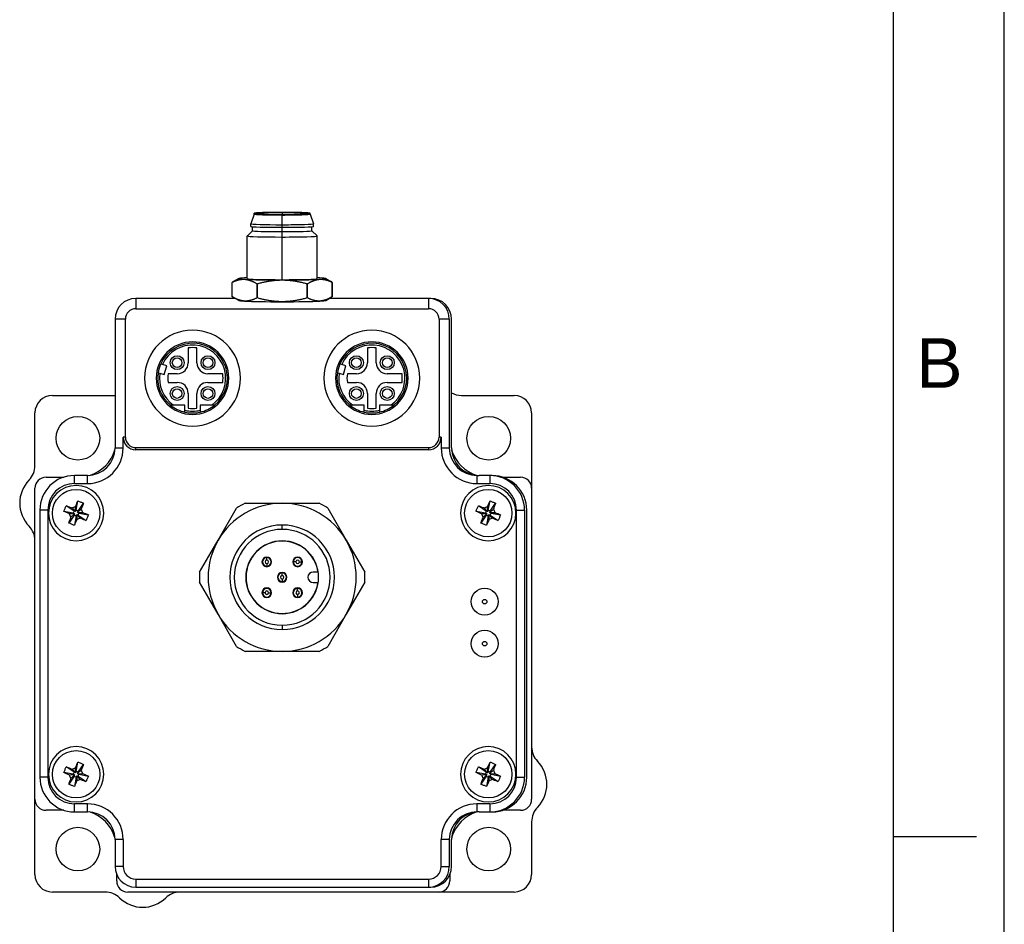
# Model space of a CAD drawing. Extents: x 0 to 21, y 0 to 16.
# Tile 4 of 5: x 16.6 to 21, y 3.6 to 7.7. Entities that reach past the tile are written whole.
import ezdxf

# ---------------------------------------------------------------- set-up
doc = ezdxf.new("R2010")
doc.units = 0
doc.header["$MEASUREMENT"] = 0
for name, color, linetype in [('CONTINUOUS', 7, 'CONTINUOUS'), ('TANGENT_EDGES', 7, 'CONTINUOUS'), ('VISIBLE', 7, 'CONTINUOUS')]:
    doc.layers.add(name, color=color, linetype=linetype)

# ---------------------------------------------------------------- blocks, each defined once
blk = doc.blocks.new('BLOCK18')
at = {"layer": 'CONTINUOUS'}
for p, q in [((21, 0), (21, 16)), ((20.5, 0.75), (20.5, 15.25)), ((20.5, 4), (20.875, 4))]:
    blk.add_line(p, q, dxfattribs=at)
at = {"layer": 'CONTINUOUS', "insert": (20.6026, 6.1387), "char_height": 0.224044, "attachment_point": 4}
blk.add_mtext('{\\fArial|b0|i0|c0|p0;\\C7;B}{\\fArial|b0|i0|c0|p0;\\C7;}', dxfattribs=at)

msp = doc.modelspace()

# ---------------------------------------------------------------- linework, layer by layer
at = {"layer": 'TANGENT_EDGES'}
for p, q in [((17.7373, 6.8189), (17.7373, 6.8117)), ((17.7373, 6.8074), (17.7373, 6.8114)), ((17.7373, 6.7636), (17.7373, 6.8074)), ((17.7373, 6.7518), (17.7373, 6.7636)), ((17.7373, 6.7324), (17.7373, 6.7518)), ((17.7373, 6.7081), (17.7373, 6.7324)), ((17.7373, 6.5152), (17.7373, 6.7081)), ((17.0761, 6.4305), (17.0761, 6.3842)), ((18.3986, 6.4305), (18.3986, 6.3842)), ((17.0286, 6.3367), (16.9823, 6.3367)), ((18.4923, 6.3367), (18.446, 6.3367)), ((17.0286, 5.8042), (17.0187, 5.8042)), ((18.4559, 5.8042), (18.446, 5.8042)), ((16.9823, 5.7555), (17.0187, 5.7555)), ((17.0761, 5.7469), (17.0761, 5.7568)), ((18.3986, 5.7568), (18.3986, 5.7469)), ((18.4559, 5.7555), (18.4923, 5.7555)), ((16.7986, 5.5941), (16.7986, 5.6305)), ((16.8573, 5.5941), (16.8573, 5.6305)), ((18.6173, 5.6305), (18.6173, 5.5941)), ((18.6761, 5.6305), (18.6761, 5.5941)), ((16.6787, 5.4742), (16.6423, 5.4742)), ((18.7959, 5.4742), (18.8323, 5.4742)), ((17.7373, 5.387), (17.7373, 5.4067)), ((17.6677, 5.2598), (17.6677, 5.2603)), ((17.6677, 5.2479), (17.6677, 5.2598)), ((17.6677, 5.2322), (17.6677, 5.2204)), ((17.6677, 5.2204), (17.6677, 5.2198)), ((17.7872, 5.2401), (17.7866, 5.2401)), ((17.799, 5.2401), (17.7872, 5.2401)), ((17.8148, 5.2401), (17.8266, 5.2401)), ((17.8266, 5.2401), (17.8272, 5.2401)), ((17.7373, 5.1902), (17.7373, 5.1908)), ((17.7373, 5.1783), (17.7373, 5.1902)), ((17.7373, 5.1626), (17.7373, 5.1508)), ((17.7373, 5.1508), (17.7373, 5.1502)), ((17.8069, 5.1206), (17.8069, 5.1212)), ((17.8069, 5.1088), (17.8069, 5.1206)), ((17.648, 5.1009), (17.6474, 5.1009)), ((17.6598, 5.1009), (17.648, 5.1009)), ((17.6756, 5.1009), (17.6874, 5.1009)), ((17.6874, 5.1009), (17.688, 5.1009)), ((17.8069, 5.093), (17.8069, 5.0812)), ((17.8069, 5.0812), (17.8069, 5.0806)), ((17.7373, 4.9539), (17.7373, 4.9343)), ((16.6787, 4.2667), (16.6423, 4.2667)), ((18.7959, 4.2667), (18.8323, 4.2667)), ((16.7986, 4.1105), (16.7986, 4.1469)), ((16.8573, 4.1105), (16.8573, 4.1469)), ((18.6173, 4.1469), (18.6173, 4.1105)), ((18.6761, 4.1469), (18.6761, 4.1105)), ((17.0187, 3.9855), (16.9823, 3.9855)), ((18.4923, 3.9855), (18.4559, 3.9855)), ((17.0187, 3.8642), (16.9823, 3.8642)), ((18.4559, 3.8642), (18.4923, 3.8642)), ((17.0761, 3.8069), (17.0761, 3.7705)), ((18.3986, 3.8069), (18.3986, 3.7705))]:
    msp.add_line(p, q, dxfattribs=at)
for centre in [(18.6523, 5.0605), (18.6523, 4.8705)]:
    msp.add_circle(centre, 0.00999, dxfattribs=at)
for centre, radius, start, end in [((17.3323, 6.0705), 0.1496, 305.3345, 155.5587), ((18.1423, 6.0705), 0.1496, 305.3345, 155.5587), ((17.3323, 6.0705), 0.1496, 171.4413, 234.6655), ((18.1423, 6.0705), 0.1496, 171.4413, 234.6655), ((17.3323, 6.0705), 0.1496, 256.6874, 283.3126), ((18.1423, 6.0705), 0.1496, 256.6874, 283.3126), ((17.6677, 5.2401), 0.00787, 90, 270), ((17.6677, 5.2401), 0.00787, 270, 90), ((17.8069, 5.2401), 0.00787, 0, 180), ((17.8069, 5.2401), 0.00787, 180, 0), ((17.7373, 5.1705), 0.00787, 90, 270), ((17.7373, 5.1705), 0.00787, 270, 90), ((17.6677, 5.1009), 0.00787, 0, 180), ((17.6677, 5.1009), 0.00787, 180, 0), ((17.8069, 5.1009), 0.00787, 90, 270), ((17.8069, 5.1009), 0.00787, 270, 90)]:
    msp.add_arc(centre, radius, start, end, dxfattribs=at)
at = {"layer": 'VISIBLE'}
for p, q in [((17.6113, 6.8114), (17.5956, 6.7681)), ((17.6113, 6.8114), (17.6113, 6.8153)), ((17.8633, 6.8114), (17.8633, 6.8153)), ((17.8633, 6.8114), (17.879, 6.7681)), ((17.5956, 6.7563), (17.5956, 6.7681)), ((17.879, 6.7563), (17.879, 6.7681)), ((17.6035, 6.7367), (17.5799, 6.7132)), ((17.6035, 6.7366), (17.6035, 6.7548)), ((17.8712, 6.7366), (17.8712, 6.7548)), ((17.8712, 6.7367), (17.8947, 6.7132)), ((17.5798, 6.5202), (17.5798, 6.713)), ((17.8948, 6.5202), (17.8948, 6.713)), ((17.5109, 6.4388), (17.5109, 6.5031)), ((17.5109, 6.4388), (17.5109, 6.5031)), ((17.5408, 6.5205), (17.5169, 6.5068)), ((17.6255, 6.497), (17.6227, 6.497)), ((17.6227, 6.497), (17.6227, 6.4327)), ((17.6255, 6.4327), (17.6255, 6.497)), ((17.8491, 6.497), (17.8491, 6.4327)), ((17.8519, 6.497), (17.8491, 6.497)), ((17.8519, 6.4327), (17.8519, 6.497)), ((17.9339, 6.5205), (17.9577, 6.5068)), ((17.9637, 6.5031), (17.9637, 6.4388)), ((17.9637, 6.4388), (17.9637, 6.5031)), ((17.5251, 6.4305), (17.0761, 6.4305)), ((17.5408, 6.4215), (17.5169, 6.4352)), ((17.6255, 6.4327), (17.6227, 6.4327)), ((17.8519, 6.4327), (17.8491, 6.4327)), ((17.9339, 6.4215), (17.9577, 6.4352)), ((18.3986, 6.4305), (17.9495, 6.4305)), ((18.4086, 6.4305), (18.3986, 6.4305)), ((17.0761, 6.3842), (18.3986, 6.3842)), ((16.9823, 6.3367), (16.9823, 5.7555)), ((17.0286, 5.8042), (17.0286, 6.3367)), ((18.446, 6.3367), (18.446, 5.8042)), ((18.4923, 6.3367), (18.4923, 5.7555)), ((18.5023, 5.7555), (18.5023, 6.3367)), ((17.3126, 6.2069), (17.3126, 6.1394)), ((17.352, 6.1394), (17.352, 6.2069)), ((18.1226, 6.2069), (18.1226, 6.1394)), ((18.162, 6.1394), (18.162, 6.2069)), ((17.1768, 6.095), (17.1844, 6.0927)), ((17.1961, 6.1324), (17.1885, 6.1346)), ((17.2155, 6.1266), (17.1961, 6.1324)), ((17.2038, 6.087), (17.2155, 6.1266)), ((17.9868, 6.095), (17.9944, 6.0927)), ((18.0061, 6.1324), (17.9985, 6.1346)), ((18.0255, 6.1266), (18.0061, 6.1324)), ((18.0138, 6.087), (18.0255, 6.1266)), ((17.1844, 6.0927), (17.2038, 6.087)), ((17.2634, 6.0902), (17.2218, 6.0902)), ((17.2218, 6.0508), (17.2634, 6.0508)), ((17.4687, 6.0902), (17.4012, 6.0902)), ((17.4012, 6.0508), (17.4687, 6.0508)), ((17.9944, 6.0927), (18.0138, 6.087)), ((18.0734, 6.0902), (18.0318, 6.0902)), ((18.0318, 6.0508), (18.0734, 6.0508)), ((18.2787, 6.0902), (18.2112, 6.0902)), ((18.2112, 6.0508), (18.2787, 6.0508)), ((16.699, 5.9925), (16.9823, 5.9925)), ((17.3126, 6.0016), (17.3126, 5.9341)), ((17.352, 5.9341), (17.352, 6.0016)), ((18.1226, 6.0016), (18.1226, 5.9341)), ((18.162, 5.9341), (18.162, 6.0016)), ((18.547, 5.9925), (18.7856, 5.9925)), ((17.2336, 5.9484), (17.2328, 5.9484)), ((17.2458, 5.9484), (17.2336, 5.9484)), ((17.2979, 5.9484), (17.2458, 5.9484)), ((17.2979, 5.9249), (17.2979, 5.9484)), ((17.2979, 5.9168), (17.2979, 5.9249)), ((17.3668, 5.9484), (17.3668, 5.9249)), ((17.4188, 5.9484), (17.3668, 5.9484)), ((17.3668, 5.9249), (17.3668, 5.9168)), ((17.4318, 5.9484), (17.4188, 5.9484)), ((18.0436, 5.9484), (18.0428, 5.9484)), ((18.0558, 5.9484), (18.0436, 5.9484)), ((18.1079, 5.9484), (18.0558, 5.9484)), ((18.1079, 5.9249), (18.1079, 5.9484)), ((18.1079, 5.9168), (18.1079, 5.9249)), ((18.1768, 5.9484), (18.1768, 5.9249)), ((18.2288, 5.9484), (18.1768, 5.9484)), ((18.1768, 5.9249), (18.1768, 5.9168)), ((18.2418, 5.9484), (18.2288, 5.9484)), ((16.6203, 5.6751), (16.6203, 5.9138)), ((18.8644, 5.9138), (18.8644, 5.573)), ((17.0187, 5.7555), (17.0187, 5.8042)), ((18.4559, 5.8042), (18.4559, 5.7555)), ((17.0761, 5.7568), (18.3986, 5.7568)), ((18.3986, 5.7469), (17.0761, 5.7469)), ((16.6703, 5.623), (16.7508, 5.623)), ((16.8573, 5.6305), (16.7986, 5.6305)), ((18.6173, 5.6305), (18.6273, 5.6305)), ((18.6761, 5.6305), (18.6273, 5.6305)), ((18.6861, 5.6305), (18.6761, 5.6305)), ((18.7338, 5.623), (18.8144, 5.623)), ((16.6203, 4.168), (16.6203, 5.573)), ((16.7986, 5.5941), (16.8573, 5.5941)), ((18.6173, 5.5941), (18.6761, 5.5941)), ((18.8644, 5.573), (18.8644, 4.168)), ((16.6423, 5.4742), (16.6423, 4.2667)), ((16.6787, 5.4742), (16.6787, 4.2667)), ((16.7974, 5.4697), (16.7617, 5.4939)), ((16.8032, 5.4673), (16.7879, 5.4838)), ((16.8037, 5.4675), (16.8029, 5.49)), ((16.8061, 5.4733), (16.8037, 5.4675)), ((16.8061, 5.4733), (16.8143, 5.5156)), ((16.8156, 5.4694), (16.8061, 5.4733)), ((16.8131, 5.4636), (16.8296, 5.4789)), ((16.8156, 5.4694), (16.8397, 5.5051)), ((17.4475, 5.3378), (17.531, 5.4825)), ((17.5703, 5.5051), (17.7373, 5.5051)), ((17.7373, 5.5051), (17.9043, 5.5051)), ((17.9436, 5.4825), (18.0271, 5.3378)), ((18.6594, 5.4697), (18.6237, 5.4939)), ((18.6652, 5.4673), (18.6499, 5.4838)), ((18.6657, 5.4675), (18.6649, 5.49)), ((18.6681, 5.4733), (18.6657, 5.4675)), ((18.6681, 5.4733), (18.6763, 5.5156)), ((18.6776, 5.4694), (18.6681, 5.4733)), ((18.6752, 5.4636), (18.6916, 5.4789)), ((18.6776, 5.4694), (18.7017, 5.5051)), ((18.7959, 4.2667), (18.7959, 5.4742)), ((18.8323, 5.4742), (18.8323, 4.2667)), ((18.8423, 4.2667), (18.8423, 5.4742)), ((16.7934, 5.4603), (16.7511, 5.4685)), ((16.7971, 5.4515), (16.7729, 5.4158)), ((16.7993, 5.4579), (16.7768, 5.457)), ((16.7995, 5.4573), (16.783, 5.4421)), ((16.7974, 5.4697), (16.7934, 5.4603)), ((16.7934, 5.4603), (16.7993, 5.4579)), ((16.7995, 5.4573), (16.7971, 5.4515)), ((16.7971, 5.4515), (16.8065, 5.4476)), ((16.8032, 5.4673), (16.7974, 5.4697)), ((16.8065, 5.4476), (16.7983, 5.4053)), ((16.7993, 5.4579), (16.7995, 5.4573)), ((16.8037, 5.4675), (16.8032, 5.4673)), ((16.8065, 5.4476), (16.8089, 5.4534)), ((16.8089, 5.4534), (16.8094, 5.4536)), ((16.8089, 5.4534), (16.8097, 5.431)), ((16.8094, 5.4536), (16.8153, 5.4512)), ((16.8094, 5.4536), (16.8247, 5.4372)), ((16.8131, 5.4636), (16.8156, 5.4694)), ((16.8134, 5.4631), (16.8131, 5.4636)), ((16.8134, 5.4631), (16.8358, 5.4639)), ((16.8192, 5.4607), (16.8134, 5.4631)), ((16.8153, 5.4512), (16.8192, 5.4607)), ((16.8153, 5.4512), (16.851, 5.4271)), ((16.8192, 5.4607), (16.8615, 5.4525)), ((18.6554, 5.4603), (18.6131, 5.4685)), ((18.6591, 5.4515), (18.6349, 5.4158)), ((18.6613, 5.4579), (18.6388, 5.457)), ((18.6615, 5.4573), (18.645, 5.4421)), ((18.6594, 5.4697), (18.6554, 5.4603)), ((18.6554, 5.4603), (18.6613, 5.4579)), ((18.6615, 5.4573), (18.6591, 5.4515)), ((18.6591, 5.4515), (18.6685, 5.4476)), ((18.6652, 5.4673), (18.6594, 5.4697)), ((18.6685, 5.4476), (18.6603, 5.4053)), ((18.6613, 5.4579), (18.6615, 5.4573)), ((18.6657, 5.4675), (18.6652, 5.4673)), ((18.6685, 5.4476), (18.6709, 5.4534)), ((18.6709, 5.4534), (18.6714, 5.4536)), ((18.6709, 5.4534), (18.6717, 5.431)), ((18.6714, 5.4536), (18.6867, 5.4372)), ((18.6714, 5.4536), (18.6773, 5.4512)), ((18.6752, 5.4636), (18.6776, 5.4694)), ((18.6754, 5.4631), (18.6752, 5.4636)), ((18.6754, 5.4631), (18.6978, 5.4639)), ((18.6812, 5.4607), (18.6754, 5.4631)), ((18.6773, 5.4512), (18.6812, 5.4607)), ((18.6773, 5.4512), (18.713, 5.4271)), ((18.6812, 5.4607), (18.7235, 5.4525)), ((17.364, 5.1931), (17.4475, 5.3378)), ((18.0271, 5.3378), (18.1106, 5.1931)), ((17.899, 5.1941), (17.8771, 5.1941)), ((17.4475, 5.0032), (17.364, 5.1478)), ((17.8771, 5.1469), (17.899, 5.1469)), ((18.1106, 5.1478), (18.0271, 5.0032)), ((17.531, 4.8585), (17.4475, 5.0032)), ((18.0271, 5.0032), (17.9436, 4.8585)), ((17.7373, 4.8358), (17.5703, 4.8358)), ((17.9043, 4.8358), (17.7373, 4.8358)), ((16.8061, 4.2933), (16.8143, 4.3356)), ((16.8156, 4.2894), (16.8397, 4.3251)), ((18.6681, 4.2933), (18.6763, 4.3356)), ((18.6776, 4.2894), (18.7017, 4.3251)), ((16.7934, 4.2803), (16.7511, 4.2885)), ((16.7974, 4.2897), (16.7617, 4.3139)), ((16.7971, 4.2715), (16.7729, 4.2358)), ((16.7993, 4.2779), (16.7768, 4.277)), ((16.7995, 4.2773), (16.783, 4.2621)), ((16.8032, 4.2873), (16.7879, 4.3038)), ((16.7974, 4.2897), (16.7934, 4.2803)), ((16.7934, 4.2803), (16.7993, 4.2779)), ((16.7995, 4.2773), (16.7971, 4.2715)), ((16.7971, 4.2715), (16.8065, 4.2676)), ((16.8032, 4.2873), (16.7974, 4.2897)), ((16.7993, 4.2779), (16.7995, 4.2773)), ((16.8037, 4.2875), (16.8029, 4.31)), ((16.8037, 4.2875), (16.8032, 4.2873)), ((16.8061, 4.2933), (16.8037, 4.2875)), ((16.8156, 4.2894), (16.8061, 4.2933)), ((16.8065, 4.2676), (16.8089, 4.2734)), ((16.8089, 4.2734), (16.8094, 4.2736)), ((16.8089, 4.2734), (16.8097, 4.251)), ((16.8094, 4.2736), (16.8153, 4.2712)), ((16.8094, 4.2736), (16.8247, 4.2572)), ((16.8131, 4.2836), (16.8296, 4.2989)), ((16.8131, 4.2836), (16.8156, 4.2894)), ((16.8134, 4.2831), (16.8131, 4.2836)), ((16.8134, 4.2831), (16.8358, 4.2839)), ((16.8192, 4.2807), (16.8134, 4.2831)), ((16.8153, 4.2712), (16.8192, 4.2807)), ((16.8153, 4.2712), (16.851, 4.2471)), ((16.8192, 4.2807), (16.8615, 4.2725)), ((18.6554, 4.2803), (18.6131, 4.2885)), ((18.6594, 4.2897), (18.6237, 4.3139)), ((18.6591, 4.2715), (18.6349, 4.2358)), ((18.6613, 4.2779), (18.6388, 4.277)), ((18.6615, 4.2773), (18.645, 4.2621)), ((18.6652, 4.2873), (18.6499, 4.3038)), ((18.6594, 4.2897), (18.6554, 4.2803)), ((18.6554, 4.2803), (18.6613, 4.2779)), ((18.6615, 4.2773), (18.6591, 4.2715)), ((18.6591, 4.2715), (18.6685, 4.2676)), ((18.6652, 4.2873), (18.6594, 4.2897)), ((18.6613, 4.2779), (18.6615, 4.2773)), ((18.6657, 4.2875), (18.6649, 4.31)), ((18.6657, 4.2875), (18.6652, 4.2873)), ((18.6681, 4.2933), (18.6657, 4.2875)), ((18.6776, 4.2894), (18.6681, 4.2933)), ((18.6685, 4.2676), (18.6709, 4.2734)), ((18.6709, 4.2734), (18.6714, 4.2736)), ((18.6709, 4.2734), (18.6717, 4.251)), ((18.6714, 4.2736), (18.6773, 4.2712)), ((18.6714, 4.2736), (18.6867, 4.2572)), ((18.6752, 4.2836), (18.6916, 4.2989)), ((18.6752, 4.2836), (18.6776, 4.2894)), ((18.6754, 4.2831), (18.6752, 4.2836)), ((18.6754, 4.2831), (18.6978, 4.2839)), ((18.6812, 4.2807), (18.6754, 4.2831)), ((18.6773, 4.2712), (18.6812, 4.2807)), ((18.6773, 4.2712), (18.713, 4.2471)), ((18.6812, 4.2807), (18.7235, 4.2725)), ((16.8065, 4.2676), (16.7983, 4.2253)), ((18.6685, 4.2676), (18.6603, 4.2253)), ((16.6203, 3.8272), (16.6203, 4.168)), ((16.8573, 4.1469), (16.7986, 4.1469)), ((18.6761, 4.1469), (18.6173, 4.1469)), ((16.7508, 4.118), (16.6703, 4.118)), ((16.7986, 4.1105), (16.8573, 4.1105)), ((18.6273, 4.1105), (18.6173, 4.1105)), ((18.6273, 4.1105), (18.6761, 4.1105)), ((18.6761, 4.1105), (18.6861, 4.1105)), ((18.8144, 4.118), (18.7338, 4.118)), ((18.8644, 4.0658), (18.8644, 3.8272)), ((16.9823, 3.9855), (16.9823, 3.8642)), ((17.0187, 3.9855), (17.0187, 3.8642)), ((18.4559, 3.8642), (18.4559, 3.9855)), ((18.4923, 3.9855), (18.4923, 3.8642)), ((18.5023, 3.8642), (18.5023, 3.9855)), ((16.9898, 3.7984), (16.9898, 3.8275)), ((18.4948, 3.8275), (18.4948, 3.7984)), ((17.0761, 3.8069), (18.3986, 3.8069)), ((16.9377, 3.7484), (16.699, 3.7484)), ((18.4448, 3.7484), (17.0398, 3.7484)), ((17.0761, 3.7705), (18.3986, 3.7705)), ((18.3986, 3.7705), (18.4086, 3.7705)), ((18.7856, 3.7484), (18.4448, 3.7484))]:
    msp.add_line(p, q, dxfattribs=at)
for centre, radius in [((17.2626, 6.1402), 0.0315), ((17.2626, 6.1402), 0.0217), ((17.402, 6.1402), 0.0315), ((17.402, 6.1402), 0.0217), ((18.0726, 6.1402), 0.0315), ((18.0726, 6.1402), 0.0217), ((18.212, 6.1402), 0.0315), ((18.212, 6.1402), 0.0217), ((17.2626, 6.0008), 0.0315), ((17.2626, 6.0008), 0.0217), ((17.402, 6.0008), 0.0315), ((17.402, 6.0008), 0.0217), ((18.0726, 6.0008), 0.0315), ((18.0726, 6.0008), 0.0217), ((18.212, 6.0008), 0.0315), ((18.212, 6.0008), 0.0217), ((16.8144, 5.7984), 0.0984), ((18.6703, 5.7984), 0.0984), ((16.8063, 5.4605), 0.1071), ((18.6683, 5.4605), 0.1071), ((18.6523, 5.0605), 0.061), ((18.6523, 4.8705), 0.061), ((16.8063, 4.2805), 0.1071), ((18.6683, 4.2805), 0.1071), ((16.8144, 3.9425), 0.0984), ((18.6703, 3.9425), 0.0984)]:
    msp.add_circle(centre, radius, dxfattribs=at)
for centre, radius, start, end in [((17.0761, 6.3367), 0.0938, 90, 180), ((18.3986, 6.3367), 0.0938, 0, 90), ((18.4086, 6.3367), 0.0938, 0, 90), ((17.0761, 6.3367), 0.0475, 90, 180), ((18.3986, 6.3367), 0.0475, 0, 90), ((17.3323, 6.0705), 0.2165, 360, 180), ((18.1423, 6.0705), 0.2165, 360, 180), ((17.3323, 6.0705), 0.164, 360, 180), ((18.1423, 6.0705), 0.164, 360, 180), ((17.3323, 6.0705), 0.1575, 309.195, 155.9582), ((17.3323, 6.0705), 0.1378, 81.7868, 98.2132), ((18.1423, 6.0705), 0.1575, 309.195, 155.9582), ((18.1423, 6.0705), 0.1378, 81.7868, 98.2132), ((17.2634, 6.1394), 0.0492, 270, 0), ((17.4012, 6.1394), 0.0492, 180, 270), ((18.0734, 6.1394), 0.0492, 270, 0), ((18.2112, 6.1394), 0.0492, 180, 270), ((17.3323, 6.0705), 0.1575, 171.0418, 230.805), ((17.3323, 6.0705), 0.1575, 155.9582, 171.0418), ((18.1423, 6.0705), 0.1575, 171.0418, 230.805), ((18.1423, 6.0705), 0.1575, 155.9582, 171.0418), ((17.3323, 6.0705), 0.2165, 180, 360), ((17.3323, 6.0705), 0.164, 180, 360), ((17.3323, 6.0705), 0.1122, 169.8958, 190.1042), ((17.2634, 6.0016), 0.0492, 0, 90), ((17.4012, 6.0016), 0.0492, 90, 180), ((17.3323, 6.0705), 0.1378, 351.7868, 8.2132), ((18.1423, 6.0705), 0.2165, 180, 360), ((18.1423, 6.0705), 0.164, 180, 360), ((18.1423, 6.0705), 0.1122, 169.8958, 190.1042), ((18.0734, 6.0016), 0.0492, 0, 90), ((18.2112, 6.0016), 0.0492, 90, 180), ((18.1423, 6.0705), 0.1378, 351.7868, 8.2132), ((16.699, 5.9138), 0.0787, 90, 180), ((18.547, 6.085), 0.0925, 241.1519, 270), ((18.7856, 5.9138), 0.0787, 0, 90), ((17.3323, 6.0705), 0.1575, 230.805, 257.3644), ((17.3323, 6.0705), 0.1575, 257.3644, 282.6356), ((17.3323, 6.0705), 0.1378, 261.7868, 278.2132), ((17.3323, 6.0705), 0.1575, 282.6356, 309.195), ((18.1423, 6.0705), 0.1575, 230.805, 257.3644), ((18.1423, 6.0705), 0.1575, 257.3644, 282.6356), ((18.1423, 6.0705), 0.1378, 261.7868, 278.2132), ((18.1423, 6.0705), 0.1575, 282.6356, 309.195), ((17.0761, 5.8042), 0.0574, 180, 270), ((17.0761, 5.8042), 0.0475, 180, 270), ((18.3986, 5.8042), 0.0574, 270, 0), ((18.3986, 5.8042), 0.0475, 270, 0), ((16.8573, 5.7555), 0.1614, 270, 360), ((16.8573, 5.7555), 0.125, 270, 0), ((16.8151, 5.7976), 0.1746, 287.2438, 342.7562), ((18.6173, 5.7555), 0.1614, 180, 270), ((18.6173, 5.7555), 0.125, 180, 270), ((18.6273, 5.7555), 0.125, 180, 270), ((18.6695, 5.7976), 0.1746, 197.2438, 252.7562), ((16.5277, 5.6751), 0.0925, 315.6491, 0), ((16.7009, 5.5059), 0.1496, 135.6491, 224.3509), ((16.6703, 5.573), 0.05, 90, 180), ((16.7986, 5.4742), 0.1563, 90, 180), ((18.6761, 5.4742), 0.1562, 0, 90), ((18.6861, 5.4742), 0.1562, 360, 90), ((18.8144, 5.573), 0.05, 0, 90), ((16.7986, 5.4742), 0.1199, 90, 180), ((16.8063, 5.4605), 0.125, 360, 180), ((18.6683, 5.4605), 0.125, 0, 180), ((18.6761, 5.4742), 0.1199, 0, 90), ((17.7373, 5.1705), 0.3346, 90, 150), ((17.7373, 5.1705), 0.374, 116.5254, 123.4746), ((17.7373, 5.1705), 0.3346, 30, 90), ((17.7373, 5.1705), 0.374, 56.5254, 63.4746), ((16.8063, 5.4605), 0.125, 180, 360), ((18.6683, 5.4605), 0.125, 180, 0), ((16.5277, 5.3366), 0.0925, 0, 44.3509), ((17.7373, 5.1705), 0.2362, 90, 270), ((17.7373, 5.1705), 0.2165, 90, 270), ((17.7373, 5.1705), 0.2362, 270, 90), ((17.7373, 5.1705), 0.2165, 270, 90), ((17.7373, 5.1705), 0.3346, 150, 210), ((17.7373, 5.1705), 0.1644, 90, 270), ((17.7373, 5.1705), 0.1634, 90, 270), ((17.7373, 5.1705), 0.1644, 270, 90), ((17.7373, 5.1705), 0.1634, 8.3129, 90), ((17.7373, 5.1705), 0.3346, 330, 30), ((17.6677, 5.2401), 0.0217, 90, 270), ((17.6677, 5.2401), 0.0203, 90, 270), ((17.6677, 5.2401), 0.0197, 90, 270), ((17.6677, 5.2401), 0.0217, 270, 90), ((17.6677, 5.2401), 0.0203, 270, 90), ((17.6677, 5.2401), 0.0197, 270, 90), ((17.8069, 5.2401), 0.0217, 90, 270), ((17.8069, 5.2401), 0.0203, 0, 180), ((17.8069, 5.2401), 0.0197, 0, 180), ((17.8069, 5.2401), 0.0217, 270, 90), ((17.8069, 5.2401), 0.0203, 180, 0), ((17.8069, 5.2401), 0.0197, 180, 0), ((17.7373, 5.1705), 0.374, 176.5254, 183.4746), ((17.7373, 5.1705), 0.0217, 90, 270), ((17.7373, 5.1705), 0.0203, 90, 270), ((17.7373, 5.1705), 0.0197, 90, 270), ((17.7373, 5.1705), 0.0217, 270, 90), ((17.7373, 5.1705), 0.0203, 270, 90), ((17.7373, 5.1705), 0.0197, 270, 90), ((17.8771, 5.1705), 0.0236, 90, 270), ((17.7373, 5.1705), 0.374, 356.5254, 3.4746), ((17.6677, 5.1009), 0.0217, 90, 270), ((17.6677, 5.1009), 0.0203, 360, 180), ((17.6677, 5.1009), 0.0197, 360, 180), ((17.6677, 5.1009), 0.0217, 270, 90), ((17.7373, 5.1705), 0.1634, 270, 351.6871), ((17.8069, 5.1009), 0.0217, 90, 270), ((17.8069, 5.1009), 0.0203, 90, 270), ((17.8069, 5.1009), 0.0197, 90, 270), ((17.8069, 5.1009), 0.0217, 270, 90), ((17.8069, 5.1009), 0.0203, 270, 90), ((17.8069, 5.1009), 0.0197, 270, 90), ((17.6677, 5.1009), 0.0203, 180, 360), ((17.6677, 5.1009), 0.0197, 180, 360), ((17.7373, 5.1705), 0.3346, 210, 270), ((17.7373, 5.1705), 0.3346, 270, 330), ((17.7373, 5.1705), 0.374, 236.5254, 243.4746), ((17.7373, 5.1705), 0.374, 296.5254, 303.4746), ((16.8063, 4.2805), 0.125, 0, 180), ((18.6683, 4.2805), 0.125, 0, 180), ((18.9569, 4.4044), 0.0925, 180, 224.3509), ((18.7837, 4.2351), 0.1496, 315.6491, 44.3509), ((16.8063, 4.2805), 0.125, 180, 0), ((18.6683, 4.2805), 0.125, 180, 0), ((16.7986, 4.2667), 0.1562, 180, 270), ((16.7986, 4.2667), 0.1199, 180, 270), ((18.6761, 4.2667), 0.1562, 270, 360), ((18.6761, 4.2667), 0.1199, 270, 360), ((18.6861, 4.2667), 0.1562, 270, 0), ((16.6703, 4.168), 0.05, 180, 270), ((16.8573, 3.9855), 0.1614, 360, 90), ((18.6173, 3.9855), 0.1614, 90, 180), ((18.8144, 4.168), 0.05, 270, 0), ((16.8573, 3.9855), 0.125, 360, 90), ((16.8151, 3.9433), 0.1746, 17.2438, 72.7562), ((18.6173, 3.9855), 0.125, 90, 180), ((18.6273, 3.9855), 0.125, 90, 180), ((18.6695, 3.9433), 0.1746, 107.2438, 162.7562), ((18.9569, 4.0658), 0.0925, 135.6491, 180), ((16.699, 3.8272), 0.0787, 180, 270), ((17.0761, 3.8642), 0.0938, 180, 270), ((17.0761, 3.8642), 0.0574, 180, 270), ((18.3986, 3.8642), 0.0574, 270, 360), ((18.3986, 3.8642), 0.0938, 270, 360), ((18.4086, 3.8642), 0.0938, 270, 0), ((18.7856, 3.8272), 0.0787, 270, 0), ((17.0398, 3.7984), 0.05, 180, 270), ((18.4448, 3.7984), 0.05, 270, 360), ((16.9377, 3.6559), 0.0925, 45.6491, 90), ((17.2762, 3.6559), 0.0925, 90, 134.3509), ((17.1069, 3.829), 0.1496, 225.6491, 314.3509)]:
    msp.add_arc(centre, radius, start, end, dxfattribs=at)
for centre, major_axis, start_param, end_param in [((17.7373, 6.8153), (-0.126, 0), -1.570796, 0), ((17.7373, 6.8153), (-0.126, 0), 0, 1.570796), ((17.7373, 6.8114), (-0.126, 0), 0, 1.570796), ((17.7373, 6.8153), (-0.1142, 0), -1.570796, 0), ((17.7373, 6.8153), (-0.1142, 0), 0, 1.570796), ((17.7373, 6.8153), (-0.126, 0), 3.141593, 4.712389), ((17.7373, 6.8153), (-0.1142, 0), 3.141593, 4.712389), ((17.7373, 6.8153), (-0.126, 0), 1.570796, 3.141593), ((17.7373, 6.8153), (-0.1142, 0), 1.570796, 3.141593), ((17.7373, 6.8114), (-0.126, 0), 1.570796, 3.141593), ((17.7373, 6.7681), (-0.1417, 0), 0, 1.570796), ((17.7373, 6.7681), (-0.1417, 0), -0.011428, 0), ((17.7373, 6.7681), (-0.1417, 0), 1.570796, 3.141593), ((17.7373, 6.7681), (-0.1417, 0), 3.141593, 3.153021), ((17.7373, 6.7563), (-0.1417, 0), 0, 1.570796), ((17.7373, 6.7366), (-0.1339, 0), 0, 1.570796), ((17.7373, 6.7563), (-0.1417, 0), 1.570796, 3.141593), ((17.7373, 6.7366), (-0.1339, 0), 1.570796, 3.141593), ((17.7373, 6.713), (-0.1575, 0), -0.031431, 0), ((17.7373, 6.713), (-0.1575, 0), 0, 1.570796), ((17.7373, 6.713), (-0.1575, 0), 1.570796, 3.141593), ((17.7373, 6.713), (-0.1575, 0), -3.141593, -3.110161), ((17.7373, 6.5031), (-0.2264, 0), -0.007124, 0), ((17.7373, 6.5031), (-0.2264, 0), 0, 0.007124), ((17.7373, 6.5202), (-0.1969, 0), -0.054459, 0.523599), ((17.7373, 6.5202), (-0.1969, 0), -0.523599, -0.054459), ((17.7373, 6.5202), (-0.1969, 0), -0.643501, -0.523599), ((17.7373, 6.5202), (-0.1969, 0), 0.523599, 1.570796), ((17.7373, 6.5202), (-0.1575, 0), 0, 1.570796), ((17.7373, 6.5202), (-0.1575, 0), 1.570796, 3.141593), ((17.7373, 6.5202), (-0.1969, 0), 1.570796, 2.617994), ((17.7373, 6.5202), (-0.1969, 0), -2.617994, -2.498092), ((17.7373, 6.5202), (-0.1969, 0), -3.087134, -2.617994), ((17.7373, 6.5202), (-0.1969, 0), 2.617994, 3.196051), ((17.7373, 6.5031), (-0.2264, 0), 3.141593, 3.148716), ((17.7373, 6.5031), (-0.2264, 0), 3.134469, 3.141593), ((17.7373, 6.4388), (-0.2264, 0), 0, 0.007124), ((17.7373, 6.4218), (-0.1969, 0), 0.054459, 0.523599), ((17.7373, 6.4218), (-0.1969, 0), 0.523599, 1.570796), ((17.7373, 6.4218), (-0.1969, 0), 1.570796, 2.617994), ((17.7373, 6.4218), (-0.1969, 0), 2.617994, 3.087134), ((17.7373, 6.4388), (-0.2264, 0), 3.134469, 3.141593)]:
    msp.add_ellipse(centre, major_axis=major_axis, ratio=0.031411, start_param=start_param, end_param=end_param, dxfattribs=at)
for points, weights in [([(17.5109, 6.5031), (17.5408, 6.5185), (17.5668, 6.5171)], [1, 1.03682206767, 1]), ([(17.5169, 6.5068), (17.514, 6.5051), (17.5109, 6.5032)], [1.00653592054, 1.00362478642, 1]), ([(17.5668, 6.5171), (17.5928, 6.5157), (17.6227, 6.497)], [1, 1.03682206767, 1]), ([(17.6255, 6.497), (17.6853, 6.514), (17.7373, 6.514)], [1, 1.03682206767, 1]), ([(17.7373, 6.514), (17.7893, 6.514), (17.8491, 6.497)], [1, 1.03682206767, 1]), ([(17.8519, 6.497), (17.8818, 6.5157), (17.9078, 6.5171)], [1, 1.03682206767, 1]), ([(17.9078, 6.5171), (17.9338, 6.5185), (17.9637, 6.5031)], [1, 1.03682206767, 1]), ([(17.9637, 6.5032), (17.9606, 6.5051), (17.9577, 6.5068)], [1, 1.00362478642, 1.00653592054]), ([(17.5169, 6.4352), (17.514, 6.4369), (17.5109, 6.4388)], [1.00653592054, 1.00362478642, 1]), ([(17.5668, 6.4187), (17.5433, 6.42), (17.5169, 6.4352)], [1, 1.03319728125, 1.00653592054]), ([(17.6227, 6.4327), (17.5928, 6.4173), (17.5668, 6.4187)], [1, 1.03682206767, 1]), ([(17.7373, 6.4156), (17.6853, 6.4156), (17.6255, 6.4327)], [1, 1.03682206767, 1]), ([(17.8491, 6.4327), (17.7893, 6.4156), (17.7373, 6.4156)], [1, 1.03682206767, 1]), ([(17.9078, 6.4187), (17.8818, 6.4173), (17.8519, 6.4327)], [1, 1.03682206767, 1]), ([(17.9577, 6.4352), (17.9313, 6.42), (17.9078, 6.4187)], [1.00653592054, 1.03319728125, 1]), ([(17.9637, 6.4388), (17.9606, 6.4369), (17.9577, 6.4352)], [1, 1.00362478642, 1.00653592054])]:
    msp.add_rational_spline(points, weights, degree=2, dxfattribs=at)
for points, knots in [([(16.7511, 5.4685), (16.7527, 5.4728), (16.7544, 5.477), (16.7579, 5.4855), (16.7597, 5.4897), (16.7617, 5.4939)], [0, 0, 0, 0, 0.03491193, 0.03491193, 0.06984553, 0.06984553, 0.06984553, 0.06984553]), ([(16.7617, 5.4939), (16.7658, 5.4923), (16.7699, 5.4908), (16.7787, 5.4874), (16.7833, 5.4856), (16.7879, 5.4838)], [0, 0, 0, 0, 0.03447207, 0.03447207, 0.07259019, 0.07259019, 0.07259019, 0.07259019]), ([(16.7879, 5.4838), (16.7904, 5.4848), (16.7929, 5.4859), (16.7979, 5.488), (16.8004, 5.489), (16.8029, 5.49)], [0, 0, 0, 0, 0.02060525, 0.02060525, 0.0412124, 0.0412124, 0.0412124, 0.0412124]), ([(16.8029, 5.49), (16.8048, 5.4945), (16.8068, 5.499), (16.8106, 5.5075), (16.8125, 5.5116), (16.8143, 5.5156)], [0, 0, 0, 0, 0.03769119, 0.03769119, 0.07259017, 0.07259017, 0.07259017, 0.07259017]), ([(16.8143, 5.5156), (16.8186, 5.5141), (16.8229, 5.5124), (16.8313, 5.5089), (16.8355, 5.507), (16.8397, 5.5051)], [0, 0, 0, 0, 0.03491193, 0.03491193, 0.06984553, 0.06984553, 0.06984553, 0.06984553]), ([(16.8397, 5.5051), (16.8382, 5.501), (16.8366, 5.4969), (16.8332, 5.4881), (16.8314, 5.4835), (16.8296, 5.4789)], [0, 0, 0, 0, 0.03447207, 0.03447207, 0.07259019, 0.07259019, 0.07259019, 0.07259019]), ([(16.8296, 5.4789), (16.8307, 5.4764), (16.8317, 5.4739), (16.8338, 5.4689), (16.8348, 5.4664), (16.8358, 5.4639)], [0, 0, 0, 0, 0.02060525, 0.02060525, 0.0412124, 0.0412124, 0.0412124, 0.0412124]), ([(18.6131, 5.4685), (18.6147, 5.4728), (18.6164, 5.477), (18.6199, 5.4855), (18.6218, 5.4897), (18.6237, 5.4939)], [0, 0, 0, 0, 0.03491193, 0.03491193, 0.06984553, 0.06984553, 0.06984553, 0.06984553]), ([(18.6237, 5.4939), (18.6278, 5.4923), (18.6319, 5.4908), (18.6407, 5.4874), (18.6453, 5.4856), (18.6499, 5.4838)], [0, 0, 0, 0, 0.03447207, 0.03447207, 0.07259019, 0.07259019, 0.07259019, 0.07259019]), ([(18.6499, 5.4838), (18.6524, 5.4848), (18.6549, 5.4859), (18.6599, 5.488), (18.6624, 5.489), (18.6649, 5.49)], [0, 0, 0, 0, 0.02060525, 0.02060525, 0.0412124, 0.0412124, 0.0412124, 0.0412124]), ([(18.6649, 5.49), (18.6668, 5.4945), (18.6688, 5.499), (18.6726, 5.5075), (18.6745, 5.5116), (18.6763, 5.5156)], [0, 0, 0, 0, 0.03769119, 0.03769119, 0.07259017, 0.07259017, 0.07259017, 0.07259017]), ([(18.6763, 5.5156), (18.6806, 5.5141), (18.6849, 5.5124), (18.6933, 5.5089), (18.6975, 5.507), (18.7017, 5.5051)], [0, 0, 0, 0, 0.03491193, 0.03491193, 0.06984553, 0.06984553, 0.06984553, 0.06984553]), ([(18.7017, 5.5051), (18.7002, 5.501), (18.6986, 5.4969), (18.6952, 5.4881), (18.6934, 5.4835), (18.6916, 5.4789)], [0, 0, 0, 0, 0.03447207, 0.03447207, 0.07259019, 0.07259019, 0.07259019, 0.07259019]), ([(18.6916, 5.4789), (18.6927, 5.4764), (18.6937, 5.4739), (18.6958, 5.4689), (18.6968, 5.4664), (18.6978, 5.4639)], [0, 0, 0, 0, 0.02060525, 0.02060525, 0.0412124, 0.0412124, 0.0412124, 0.0412124]), ([(16.7768, 5.457), (16.7723, 5.459), (16.7678, 5.461), (16.7593, 5.4648), (16.7552, 5.4666), (16.7511, 5.4685)], [0, 0, 0, 0, 0.03769119, 0.03769119, 0.07259017, 0.07259017, 0.07259017, 0.07259017]), ([(16.7729, 5.4158), (16.7745, 5.4199), (16.776, 5.4241), (16.7794, 5.4328), (16.7812, 5.4374), (16.783, 5.4421)], [0, 0, 0, 0, 0.03447207, 0.03447207, 0.07259019, 0.07259019, 0.07259019, 0.07259019]), ([(16.783, 5.4421), (16.7819, 5.4445), (16.7809, 5.447), (16.7788, 5.452), (16.7778, 5.4545), (16.7768, 5.457)], [0, 0, 0, 0, 0.02060525, 0.02060525, 0.0412124, 0.0412124, 0.0412124, 0.0412124]), ([(16.8097, 5.431), (16.8078, 5.4265), (16.8058, 5.422), (16.802, 5.4134), (16.8001, 5.4093), (16.7983, 5.4053)], [0, 0, 0, 0, 0.03769119, 0.03769119, 0.07259017, 0.07259017, 0.07259017, 0.07259017]), ([(16.8247, 5.4372), (16.8222, 5.4361), (16.8198, 5.4351), (16.8148, 5.433), (16.8122, 5.432), (16.8097, 5.431)], [0, 0, 0, 0, 0.02060525, 0.02060525, 0.0412124, 0.0412124, 0.0412124, 0.0412124]), ([(16.851, 5.4271), (16.8468, 5.4286), (16.8427, 5.4302), (16.834, 5.4335), (16.8293, 5.4353), (16.8247, 5.4372)], [0, 0, 0, 0, 0.03447207, 0.03447207, 0.07259019, 0.07259019, 0.07259019, 0.07259019]), ([(16.8358, 5.4639), (16.8403, 5.4619), (16.8448, 5.46), (16.8534, 5.4562), (16.8574, 5.4543), (16.8615, 5.4525)], [0, 0, 0, 0, 0.03769119, 0.03769119, 0.07259017, 0.07259017, 0.07259017, 0.07259017]), ([(16.8615, 5.4525), (16.8599, 5.4482), (16.8582, 5.4439), (16.8547, 5.4354), (16.8529, 5.4312), (16.851, 5.4271)], [0, 0, 0, 0, 0.03491193, 0.03491193, 0.06984553, 0.06984553, 0.06984553, 0.06984553]), ([(18.6388, 5.457), (18.6343, 5.459), (18.6298, 5.461), (18.6213, 5.4648), (18.6172, 5.4666), (18.6131, 5.4685)], [0, 0, 0, 0, 0.03769119, 0.03769119, 0.07259017, 0.07259017, 0.07259017, 0.07259017]), ([(18.6349, 5.4158), (18.6365, 5.4199), (18.638, 5.4241), (18.6414, 5.4328), (18.6432, 5.4374), (18.645, 5.4421)], [0, 0, 0, 0, 0.03447207, 0.03447207, 0.07259019, 0.07259019, 0.07259019, 0.07259019]), ([(18.645, 5.4421), (18.6439, 5.4445), (18.6429, 5.447), (18.6408, 5.452), (18.6398, 5.4545), (18.6388, 5.457)], [0, 0, 0, 0, 0.02060525, 0.02060525, 0.0412124, 0.0412124, 0.0412124, 0.0412124]), ([(18.6717, 5.431), (18.6698, 5.4265), (18.6678, 5.422), (18.664, 5.4134), (18.6622, 5.4093), (18.6603, 5.4053)], [0, 0, 0, 0, 0.03769119, 0.03769119, 0.07259017, 0.07259017, 0.07259017, 0.07259017]), ([(18.6867, 5.4372), (18.6843, 5.4361), (18.6818, 5.4351), (18.6768, 5.433), (18.6743, 5.432), (18.6717, 5.431)], [0, 0, 0, 0, 0.02060525, 0.02060525, 0.0412124, 0.0412124, 0.0412124, 0.0412124]), ([(18.713, 5.4271), (18.7088, 5.4286), (18.7047, 5.4302), (18.696, 5.4335), (18.6914, 5.4353), (18.6867, 5.4372)], [0, 0, 0, 0, 0.03447207, 0.03447207, 0.07259019, 0.07259019, 0.07259019, 0.07259019]), ([(18.6978, 5.4639), (18.7023, 5.4619), (18.7068, 5.46), (18.7154, 5.4562), (18.7194, 5.4543), (18.7235, 5.4525)], [0, 0, 0, 0, 0.03769119, 0.03769119, 0.07259017, 0.07259017, 0.07259017, 0.07259017]), ([(18.7235, 5.4525), (18.7219, 5.4482), (18.7202, 5.4439), (18.7167, 5.4354), (18.7149, 5.4312), (18.713, 5.4271)], [0, 0, 0, 0, 0.03491193, 0.03491193, 0.06984553, 0.06984553, 0.06984553, 0.06984553]), ([(16.7983, 5.4053), (16.794, 5.4069), (16.7897, 5.4086), (16.7813, 5.4121), (16.7771, 5.4139), (16.7729, 5.4158)], [0, 0, 0, 0, 0.03491193, 0.03491193, 0.06984553, 0.06984553, 0.06984553, 0.06984553]), ([(18.6603, 5.4053), (18.656, 5.4069), (18.6518, 5.4086), (18.6433, 5.4121), (18.6391, 5.4139), (18.6349, 5.4158)], [0, 0, 0, 0, 0.03491193, 0.03491193, 0.06984553, 0.06984553, 0.06984553, 0.06984553]), ([(16.8029, 4.31), (16.8048, 4.3145), (16.8068, 4.319), (16.8106, 4.3275), (16.8125, 4.3316), (16.8143, 4.3356)], [0, 0, 0, 0, 0.03769119, 0.03769119, 0.07259017, 0.07259017, 0.07259017, 0.07259017]), ([(16.8143, 4.3356), (16.8186, 4.3341), (16.8229, 4.3324), (16.8313, 4.3289), (16.8355, 4.327), (16.8397, 4.3251)], [0, 0, 0, 0, 0.03491193, 0.03491193, 0.06984553, 0.06984553, 0.06984553, 0.06984553]), ([(16.8397, 4.3251), (16.8382, 4.321), (16.8366, 4.3169), (16.8332, 4.3081), (16.8314, 4.3035), (16.8296, 4.2989)], [0, 0, 0, 0, 0.03447207, 0.03447207, 0.07259019, 0.07259019, 0.07259019, 0.07259019]), ([(18.6649, 4.31), (18.6668, 4.3145), (18.6688, 4.319), (18.6726, 4.3275), (18.6745, 4.3316), (18.6763, 4.3356)], [0, 0, 0, 0, 0.03769119, 0.03769119, 0.07259017, 0.07259017, 0.07259017, 0.07259017]), ([(18.6763, 4.3356), (18.6806, 4.3341), (18.6849, 4.3324), (18.6933, 4.3289), (18.6975, 4.327), (18.7017, 4.3251)], [0, 0, 0, 0, 0.03491193, 0.03491193, 0.06984553, 0.06984553, 0.06984553, 0.06984553]), ([(18.7017, 4.3251), (18.7002, 4.321), (18.6986, 4.3169), (18.6952, 4.3081), (18.6934, 4.3035), (18.6916, 4.2989)], [0, 0, 0, 0, 0.03447207, 0.03447207, 0.07259019, 0.07259019, 0.07259019, 0.07259019]), ([(16.7511, 4.2885), (16.7527, 4.2928), (16.7544, 4.297), (16.7579, 4.3055), (16.7597, 4.3097), (16.7617, 4.3139)], [0, 0, 0, 0, 0.03491193, 0.03491193, 0.06984553, 0.06984553, 0.06984553, 0.06984553]), ([(16.7768, 4.277), (16.7723, 4.279), (16.7678, 4.281), (16.7593, 4.2848), (16.7552, 4.2866), (16.7511, 4.2885)], [0, 0, 0, 0, 0.03769119, 0.03769119, 0.07259017, 0.07259017, 0.07259017, 0.07259017]), ([(16.7617, 4.3139), (16.7658, 4.3123), (16.7699, 4.3108), (16.7787, 4.3074), (16.7833, 4.3056), (16.7879, 4.3038)], [0, 0, 0, 0, 0.03447207, 0.03447207, 0.07259019, 0.07259019, 0.07259019, 0.07259019]), ([(16.783, 4.2621), (16.7819, 4.2645), (16.7809, 4.267), (16.7788, 4.272), (16.7778, 4.2745), (16.7768, 4.277)], [0, 0, 0, 0, 0.02060525, 0.02060525, 0.0412124, 0.0412124, 0.0412124, 0.0412124]), ([(16.7879, 4.3038), (16.7904, 4.3048), (16.7929, 4.3059), (16.7979, 4.308), (16.8004, 4.309), (16.8029, 4.31)], [0, 0, 0, 0, 0.02060525, 0.02060525, 0.0412124, 0.0412124, 0.0412124, 0.0412124]), ([(16.8296, 4.2989), (16.8307, 4.2964), (16.8317, 4.2939), (16.8338, 4.2889), (16.8348, 4.2864), (16.8358, 4.2839)], [0, 0, 0, 0, 0.02060525, 0.02060525, 0.0412124, 0.0412124, 0.0412124, 0.0412124]), ([(16.8358, 4.2839), (16.8403, 4.2819), (16.8448, 4.28), (16.8534, 4.2762), (16.8574, 4.2743), (16.8615, 4.2725)], [0, 0, 0, 0, 0.03769119, 0.03769119, 0.07259017, 0.07259017, 0.07259017, 0.07259017]), ([(16.8615, 4.2725), (16.8599, 4.2682), (16.8582, 4.2639), (16.8547, 4.2554), (16.8529, 4.2512), (16.851, 4.2471)], [0, 0, 0, 0, 0.03491193, 0.03491193, 0.06984553, 0.06984553, 0.06984553, 0.06984553]), ([(18.6131, 4.2885), (18.6147, 4.2928), (18.6164, 4.297), (18.6199, 4.3055), (18.6218, 4.3097), (18.6237, 4.3139)], [0, 0, 0, 0, 0.03491193, 0.03491193, 0.06984553, 0.06984553, 0.06984553, 0.06984553]), ([(18.6388, 4.277), (18.6343, 4.279), (18.6298, 4.281), (18.6213, 4.2848), (18.6172, 4.2866), (18.6131, 4.2885)], [0, 0, 0, 0, 0.03769119, 0.03769119, 0.07259017, 0.07259017, 0.07259017, 0.07259017]), ([(18.6237, 4.3139), (18.6278, 4.3123), (18.6319, 4.3108), (18.6407, 4.3074), (18.6453, 4.3056), (18.6499, 4.3038)], [0, 0, 0, 0, 0.03447207, 0.03447207, 0.07259019, 0.07259019, 0.07259019, 0.07259019]), ([(18.645, 4.2621), (18.6439, 4.2645), (18.6429, 4.267), (18.6408, 4.272), (18.6398, 4.2745), (18.6388, 4.277)], [0, 0, 0, 0, 0.02060525, 0.02060525, 0.0412124, 0.0412124, 0.0412124, 0.0412124]), ([(18.6499, 4.3038), (18.6524, 4.3048), (18.6549, 4.3059), (18.6599, 4.308), (18.6624, 4.309), (18.6649, 4.31)], [0, 0, 0, 0, 0.02060525, 0.02060525, 0.0412124, 0.0412124, 0.0412124, 0.0412124]), ([(18.6916, 4.2989), (18.6927, 4.2964), (18.6937, 4.2939), (18.6958, 4.2889), (18.6968, 4.2864), (18.6978, 4.2839)], [0, 0, 0, 0, 0.02060525, 0.02060525, 0.0412124, 0.0412124, 0.0412124, 0.0412124]), ([(18.6978, 4.2839), (18.7023, 4.2819), (18.7068, 4.28), (18.7154, 4.2762), (18.7194, 4.2743), (18.7235, 4.2725)], [0, 0, 0, 0, 0.03769119, 0.03769119, 0.07259017, 0.07259017, 0.07259017, 0.07259017]), ([(18.7235, 4.2725), (18.7219, 4.2682), (18.7202, 4.2639), (18.7167, 4.2554), (18.7149, 4.2512), (18.713, 4.2471)], [0, 0, 0, 0, 0.03491193, 0.03491193, 0.06984553, 0.06984553, 0.06984553, 0.06984553]), ([(16.7729, 4.2358), (16.7745, 4.2399), (16.776, 4.2441), (16.7794, 4.2528), (16.7812, 4.2574), (16.783, 4.2621)], [0, 0, 0, 0, 0.03447207, 0.03447207, 0.07259019, 0.07259019, 0.07259019, 0.07259019]), ([(16.7983, 4.2253), (16.794, 4.2269), (16.7897, 4.2286), (16.7813, 4.2321), (16.7771, 4.2339), (16.7729, 4.2358)], [0, 0, 0, 0, 0.03491193, 0.03491193, 0.06984553, 0.06984553, 0.06984553, 0.06984553]), ([(16.8097, 4.251), (16.8078, 4.2465), (16.8058, 4.242), (16.802, 4.2334), (16.8001, 4.2293), (16.7983, 4.2253)], [0, 0, 0, 0, 0.03769119, 0.03769119, 0.07259017, 0.07259017, 0.07259017, 0.07259017]), ([(16.8247, 4.2572), (16.8222, 4.2561), (16.8198, 4.2551), (16.8148, 4.253), (16.8122, 4.252), (16.8097, 4.251)], [0, 0, 0, 0, 0.02060525, 0.02060525, 0.0412124, 0.0412124, 0.0412124, 0.0412124]), ([(16.851, 4.2471), (16.8468, 4.2486), (16.8427, 4.2502), (16.834, 4.2535), (16.8293, 4.2553), (16.8247, 4.2572)], [0, 0, 0, 0, 0.03447207, 0.03447207, 0.07259019, 0.07259019, 0.07259019, 0.07259019]), ([(18.6349, 4.2358), (18.6365, 4.2399), (18.638, 4.2441), (18.6414, 4.2528), (18.6432, 4.2574), (18.645, 4.2621)], [0, 0, 0, 0, 0.03447207, 0.03447207, 0.07259019, 0.07259019, 0.07259019, 0.07259019]), ([(18.6603, 4.2253), (18.656, 4.2269), (18.6518, 4.2286), (18.6433, 4.2321), (18.6391, 4.2339), (18.6349, 4.2358)], [0, 0, 0, 0, 0.03491193, 0.03491193, 0.06984553, 0.06984553, 0.06984553, 0.06984553]), ([(18.6717, 4.251), (18.6698, 4.2465), (18.6678, 4.242), (18.664, 4.2334), (18.6622, 4.2293), (18.6603, 4.2253)], [0, 0, 0, 0, 0.03769119, 0.03769119, 0.07259017, 0.07259017, 0.07259017, 0.07259017]), ([(18.6867, 4.2572), (18.6843, 4.2561), (18.6818, 4.2551), (18.6768, 4.253), (18.6743, 4.252), (18.6717, 4.251)], [0, 0, 0, 0, 0.02060525, 0.02060525, 0.0412124, 0.0412124, 0.0412124, 0.0412124]), ([(18.713, 4.2471), (18.7088, 4.2486), (18.7047, 4.2502), (18.696, 4.2535), (18.6914, 4.2553), (18.6867, 4.2572)], [0, 0, 0, 0, 0.03447207, 0.03447207, 0.07259019, 0.07259019, 0.07259019, 0.07259019])]:
    msp.add_open_spline(points, degree=3, knots=knots, dxfattribs=at)

# ---------------------------------------------------------------- block references
at = {"layer": 'CONTINUOUS'}
msp.add_blockref('BLOCK18', (0, 0), dxfattribs=at)

doc.saveas('drawing.dxf')
